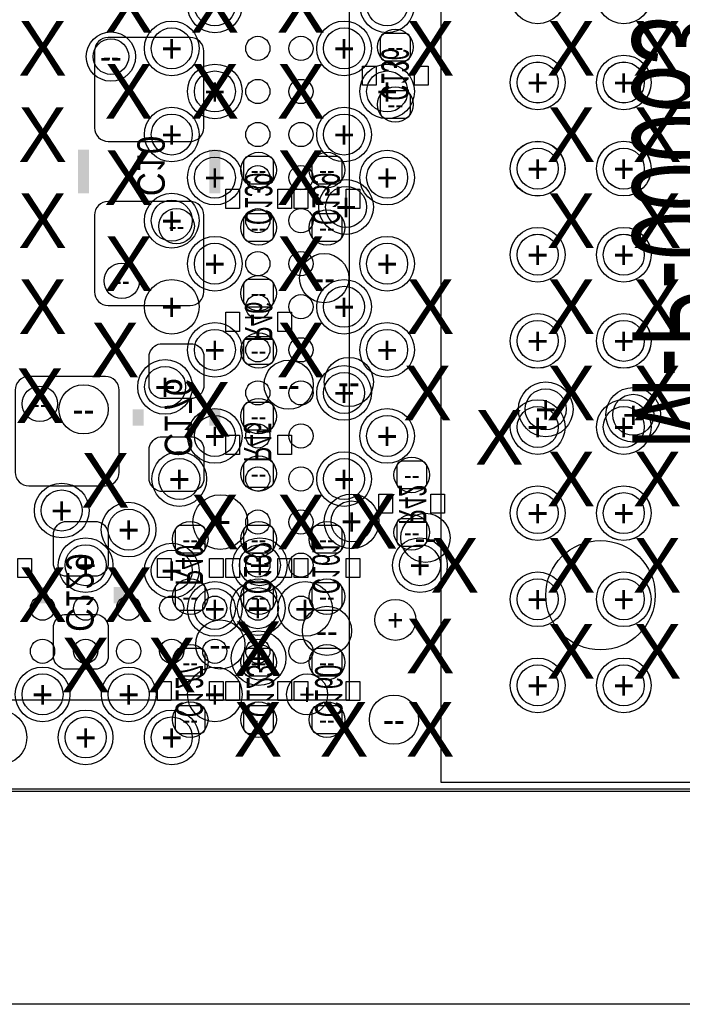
# Model space of a CAD drawing. Extents: x -22 to 398, y -34 to 263.
# Tile 5 of 48: x 21.22 to 27.37, y 10 to 19.15. Entities that reach past the tile are written whole.
import ezdxf
from ezdxf.enums import TextEntityAlignment as Align

# ---------------------------------------------------------------- set-up
doc = ezdxf.new("R2010")
doc.units = 0
for name, color, linetype in [('ASSY_BOT', 211, 'CONTINUOUS'), ('BOT', 153, 'CONTINUOUS'), ('DRILL', 254, 'CONTINUOUS'), ('OUTLINE', 5, 'CONTINUOUS'), ('SILK_BOT', 120, 'CONTINUOUS'), ('SILK_TOP', 211, 'CONTINUOUS'), ('TOP', 5, 'CONTINUOUS')]:
    doc.layers.add(name, color=color, linetype=linetype)

# ---------------------------------------------------------------- blocks, each defined once
blk = doc.blocks.new('FIGURE_CIRCLE')
blk.add_circle((0, 0), 0.5)

msp = doc.modelspace()

# ---------------------------------------------------------------- linework, layer by layer
at = {"layer": 'BOT'}
for points in [[(22.803104, 18.98142), (22.041104, 18.98142, 0.414214), (21.914104, 18.85442), (21.914104, 18.14322, 0.414214), (22.041104, 18.01622), (22.803104, 18.01622, 0.414214), (22.930104, 18.14322), (22.930104, 18.85442, 0.414214)], [(24.797004, 18.76552, 0.414214), (24.847804, 18.81632), (24.847804, 18.96872, 0.414214), (24.797004, 19.01952), (24.619204, 19.01952, 0.414214), (24.568404, 18.96872), (24.568404, 18.81632, 0.414214), (24.619204, 18.76552)], [(24.619204, 18.48612, 0.414214), (24.568404, 18.43532), (24.568404, 18.28292, 0.414214), (24.619204, 18.23212), (24.797004, 18.23212, 0.414214), (24.847804, 18.28292), (24.847804, 18.43532, 0.414214), (24.797004, 18.48612)], [(23.349204, 17.87652, 0.414214), (23.298404, 17.82572), (23.298404, 17.67332, 0.414214), (23.349204, 17.62252), (23.527004, 17.62252, 0.414214), (23.577804, 17.67332), (23.577804, 17.82572, 0.414214), (23.527004, 17.87652)], [(24.162004, 17.62252, 0.414214), (24.212804, 17.67332), (24.212804, 17.82572, 0.414214), (24.162004, 17.87652), (23.984204, 17.87652, 0.414214), (23.933404, 17.82572), (23.933404, 17.67332, 0.414214), (23.984204, 17.62252)], [(22.803104, 17.45742), (22.041104, 17.45742, 0.414214), (21.914104, 17.33042), (21.914104, 16.61922, 0.414214), (22.041104, 16.49222), (22.803104, 16.49222, 0.414214), (22.930104, 16.61922), (22.930104, 17.33042, 0.414214)], [(23.349204, 17.34312, 0.414214), (23.298404, 17.29232), (23.298404, 17.13992, 0.414214), (23.349204, 17.08912), (23.527004, 17.08912, 0.414214), (23.577804, 17.13992), (23.577804, 17.29232, 0.414214), (23.527004, 17.34312)], [(23.984204, 17.34312, 0.414214), (23.933404, 17.29232), (23.933404, 17.13992, 0.414214), (23.984204, 17.08912), (24.162004, 17.08912, 0.414214), (24.212804, 17.13992), (24.212804, 17.29232, 0.414214), (24.162004, 17.34312)], [(23.527004, 16.47952, 0.414214), (23.577804, 16.53032), (23.577804, 16.68272, 0.414214), (23.527004, 16.73352), (23.349204, 16.73352, 0.414214), (23.298404, 16.68272), (23.298404, 16.53032, 0.414214), (23.349204, 16.47952)], [(23.349204, 16.20012, 0.414214), (23.298404, 16.14932), (23.298404, 15.99692, 0.414214), (23.349204, 15.94612), (23.527004, 15.94612, 0.414214), (23.577804, 15.99692), (23.577804, 16.14932, 0.414214), (23.527004, 16.20012)], [(22.422104, 15.73022), (22.422104, 16.03502, -0.294587), (22.523704, 16.13662), (22.828504, 16.13662, -0.294587), (22.930104, 16.03502), (22.930104, 15.73022, -0.294587), (22.828504, 15.62862), (22.523704, 15.62862, -0.294587)], [(22.142704, 14.94282), (22.142704, 15.70482, 0.414214), (22.015704, 15.83182), (21.304504, 15.83182, 0.414214), (21.177504, 15.70482), (21.177504, 14.94282, 0.414214), (21.304504, 14.81582), (22.015704, 14.81582, 0.414214)], [(23.527004, 15.33652, 0.414214), (23.577804, 15.38732), (23.577804, 15.53972, 0.414214), (23.527004, 15.59052), (23.349204, 15.59052, 0.414214), (23.298404, 15.53972), (23.298404, 15.38732, 0.414214), (23.349204, 15.33652)], [(22.422104, 14.86662), (22.422104, 15.17142, -0.294587), (22.523704, 15.27302), (22.828504, 15.27302, -0.294587), (22.930104, 15.17142), (22.930104, 14.86662, -0.294587), (22.828504, 14.76502), (22.523704, 14.76502, -0.294587)], [(23.527004, 14.80312, 0.414214), (23.577804, 14.85392), (23.577804, 15.00632, 0.414214), (23.527004, 15.05712), (23.349204, 15.05712, 0.414214), (23.298404, 15.00632), (23.298404, 14.85392, 0.414214), (23.349204, 14.80312)], [(24.771604, 15.04442, 0.414214), (24.720804, 14.99362), (24.720804, 14.84122, 0.414214), (24.771604, 14.79042), (24.949404, 14.79042, 0.414214), (25.000204, 14.84122), (25.000204, 14.99362, 0.414214), (24.949404, 15.04442)], [(22.041104, 14.38402), (22.041104, 14.07922, -0.294587), (21.939504, 13.97762), (21.634704, 13.97762, -0.294587), (21.533104, 14.07922), (21.533104, 14.38402, -0.294587), (21.634704, 14.48562), (21.939504, 14.48562, -0.294587)], [(24.771604, 14.51102, 0.414214), (24.720804, 14.46022), (24.720804, 14.30782, 0.414214), (24.771604, 14.25702), (24.949404, 14.25702, 0.414214), (25.000204, 14.30782), (25.000204, 14.46022, 0.414214), (24.949404, 14.51102)], [(22.892004, 14.19352, 0.414214), (22.942804, 14.24432), (22.942804, 14.39672, 0.414214), (22.892004, 14.44752), (22.714204, 14.44752, 0.414214), (22.663404, 14.39672), (22.663404, 14.24432, 0.414214), (22.714204, 14.19352)], [(23.527004, 14.19352, 0.414214), (23.577804, 14.24432), (23.577804, 14.39672, 0.414214), (23.527004, 14.44752), (23.349204, 14.44752, 0.414214), (23.298404, 14.39672), (23.298404, 14.24432, 0.414214), (23.349204, 14.19352)], [(24.162004, 14.19352, 0.414214), (24.212804, 14.24432), (24.212804, 14.39672, 0.414214), (24.162004, 14.44752), (23.984204, 14.44752, 0.414214), (23.933404, 14.39672), (23.933404, 14.24432, 0.414214), (23.984204, 14.19352)], [(22.892004, 13.66012, 0.414214), (22.942804, 13.71092), (22.942804, 13.86332, 0.414214), (22.892004, 13.91412), (22.714204, 13.91412, 0.414214), (22.663404, 13.86332), (22.663404, 13.71092, 0.414214), (22.714204, 13.66012)], [(23.349204, 13.91412, 0.414214), (23.298404, 13.86332), (23.298404, 13.71092, 0.414214), (23.349204, 13.66012), (23.527004, 13.66012, 0.414214), (23.577804, 13.71092), (23.577804, 13.86332, 0.414214), (23.527004, 13.91412)], [(23.984204, 13.91412, 0.414214), (23.933404, 13.86332), (23.933404, 13.71092, 0.414214), (23.984204, 13.66012), (24.162004, 13.66012, 0.414214), (24.212804, 13.71092), (24.212804, 13.86332, 0.414214), (24.162004, 13.91412)], [(22.041104, 13.52042), (22.041104, 13.21562, -0.294587), (21.939504, 13.11402), (21.634704, 13.11402, -0.294587), (21.533104, 13.21562), (21.533104, 13.52042, -0.294587), (21.634704, 13.62202), (21.939504, 13.62202, -0.294587)], [(22.892004, 13.05052, 0.414214), (22.942804, 13.10132), (22.942804, 13.25372, 0.414214), (22.892004, 13.30452), (22.714204, 13.30452, 0.414214), (22.663404, 13.25372), (22.663404, 13.10132, 0.414214), (22.714204, 13.05052)], [(23.527004, 13.05052, 0.414214), (23.577804, 13.10132), (23.577804, 13.25372, 0.414214), (23.527004, 13.30452), (23.349204, 13.30452, 0.414214), (23.298404, 13.25372), (23.298404, 13.10132, 0.414214), (23.349204, 13.05052)], [(24.162004, 13.05052, 0.414214), (24.212804, 13.10132), (24.212804, 13.25372, 0.414214), (24.162004, 13.30452), (23.984204, 13.30452, 0.414214), (23.933404, 13.25372), (23.933404, 13.10132, 0.414214), (23.984204, 13.05052)], [(22.714204, 12.77112, 0.414214), (22.663404, 12.72032), (22.663404, 12.56792, 0.414214), (22.714204, 12.51712), (22.892004, 12.51712, 0.414214), (22.942804, 12.56792), (22.942804, 12.72032, 0.414214), (22.892004, 12.77112)], [(23.349204, 12.77112, 0.414214), (23.298404, 12.72032), (23.298404, 12.56792, 0.414214), (23.349204, 12.51712), (23.527004, 12.51712, 0.414214), (23.577804, 12.56792), (23.577804, 12.72032, 0.414214), (23.527004, 12.77112)], [(23.984204, 12.77112, 0.414214), (23.933404, 12.72032), (23.933404, 12.56792, 0.414214), (23.984204, 12.51712), (24.162004, 12.51712, 0.414214), (24.212804, 12.56792), (24.212804, 12.72032, 0.414214), (24.162004, 12.77112)]]:
    msp.add_lwpolyline(points, format="xyb", close=True, dxfattribs=at)
msp.add_circle((26.613104, 13.79982), 0.508, dxfattribs=at)
at = {"layer": 'DRILL'}
msp.add_lwpolyline([(12.022328, 11.98118), (57.021476, 11.98118), (57.021476, 55.479188), (55.517542, 56.983122), (12.022328, 56.983122)], close=True, dxfattribs=at)
msp.add_lwpolyline([(29.953458, 9.99998), (12.050014, 9.99998)], dxfattribs=at)
at = {"layer": 'OUTLINE'}
msp.add_lwpolyline([(11.999976, 56.950102, -0.413204), (12.050014, 56.999886), (55.479442, 56.999886, -0.198304), (55.514748, 56.985408), (56.985408, 55.514494, -0.198861), (57.00014, 55.479188), (57.00014, 12.050014, -0.414338), (56.950102, 11.999976), (12.050014, 11.999976, -0.414338), (11.999976, 12.050014)], format="xyb", close=True, dxfattribs=at)
at = {"layer": 'SILK_BOT'}
for points in [[(24.530304, 18.53692), (24.403304, 18.53692), (24.403304, 18.71472), (24.530304, 18.71472)], [(25.012904, 18.53692), (24.885904, 18.53692), (24.885904, 18.71472), (25.012904, 18.71472)], [(23.133304, 17.57172), (23.260304, 17.57172), (23.260304, 17.39392), (23.133304, 17.39392)], [(23.615904, 17.57172), (23.742904, 17.57172), (23.742904, 17.39392), (23.615904, 17.39392)], [(23.768304, 17.57172), (23.895304, 17.57172), (23.895304, 17.39392), (23.768304, 17.39392)], [(24.250904, 17.57172), (24.377904, 17.57172), (24.377904, 17.39392), (24.250904, 17.39392)], [(23.133304, 16.42872), (23.260304, 16.42872), (23.260304, 16.25092), (23.133304, 16.25092)], [(23.615904, 16.42872), (23.742904, 16.42872), (23.742904, 16.25092), (23.615904, 16.25092)], [(23.260304, 15.10792), (23.133304, 15.10792), (23.133304, 15.28572), (23.260304, 15.28572)], [(23.742904, 15.10792), (23.615904, 15.10792), (23.615904, 15.28572), (23.742904, 15.28572)], [(24.555704, 14.73962), (24.682704, 14.73962), (24.682704, 14.56182), (24.555704, 14.56182)], [(25.038304, 14.73962), (25.165304, 14.73962), (25.165304, 14.56182), (25.038304, 14.56182)], [(21.202904, 14.14272), (21.329904, 14.14272), (21.329904, 13.96492), (21.202904, 13.96492)], [(22.625304, 13.96492), (22.498304, 13.96492), (22.498304, 14.14272), (22.625304, 14.14272)], [(23.107904, 13.96492), (22.980904, 13.96492), (22.980904, 14.14272), (23.107904, 14.14272)], [(23.260304, 13.96492), (23.133304, 13.96492), (23.133304, 14.14272), (23.260304, 14.14272)], [(23.742904, 13.96492), (23.615904, 13.96492), (23.615904, 14.14272), (23.742904, 14.14272)], [(23.895304, 13.96492), (23.768304, 13.96492), (23.768304, 14.14272), (23.895304, 14.14272)], [(24.377904, 13.96492), (24.250904, 13.96492), (24.250904, 14.14272), (24.377904, 14.14272)], [(22.498304, 12.99972), (22.625304, 12.99972), (22.625304, 12.82192), (22.498304, 12.82192)], [(22.980904, 12.99972), (23.107904, 12.99972), (23.107904, 12.82192), (22.980904, 12.82192)], [(23.133304, 12.99972), (23.260304, 12.99972), (23.260304, 12.82192), (23.133304, 12.82192)], [(23.615904, 12.99972), (23.742904, 12.99972), (23.742904, 12.82192), (23.615904, 12.82192)], [(23.768304, 12.99972), (23.895304, 12.99972), (23.895304, 12.82192), (23.768304, 12.82192)], [(24.250904, 12.99972), (24.377904, 12.99972), (24.377904, 12.82192), (24.250904, 12.82192)]]:
    msp.add_lwpolyline(points, close=True, dxfattribs=at)
at = {"layer": 'SILK_BOT', "const_width": 0.1016}
for points in [[(21.812504, 17.53362), (21.812504, 17.94002)], [(23.031704, 17.53362), (23.031704, 17.94002)], [(22.320504, 15.37462), (22.320504, 15.52702)], [(23.031704, 15.37462), (23.031704, 15.52702)], [(21.431504, 13.87602), (21.431504, 13.72362)], [(22.142704, 13.87602), (22.142704, 13.72362)]]:
    msp.add_lwpolyline(points, dxfattribs=at)
at = {"layer": 'SILK_TOP'}
for points in [[(25.129998, 33.062926), (25.129998, 12.062714), (46.13021, 12.062714), (46.13021, 33.062926), (25.129998, 33.062926)], [(12.181078, 12.829794), (24.28113, 12.829794), (24.28113, 24.929846), (12.181078, 24.929846), (12.181078, 12.829794)]]:
    msp.add_lwpolyline(points, dxfattribs=at)
at = {"layer": 'TOP'}
for centre, radius in [((23.430992, 18.87982), 0.112522), ((23.831042, 18.87982), 0.112522), ((26.030174, 18.562828), 0.1905), ((26.83002, 18.562828), 0.1905), ((23.430992, 18.47977), 0.112522), ((23.831042, 18.47977), 0.112522), ((23.430992, 18.07972), 0.112522), ((23.831042, 18.07972), 0.112522), ((26.030174, 17.762728), 0.1905), ((26.83002, 17.762728), 0.1905), ((23.430992, 17.679924), 0.112522), ((23.831042, 17.679924), 0.112522), ((23.430992, 17.279874), 0.112522), ((23.831042, 17.279874), 0.112522), ((26.030174, 16.962882), 0.1905), ((26.83002, 16.962882), 0.1905), ((23.430992, 16.879824), 0.112522), ((23.831042, 16.879824), 0.112522), ((23.430992, 16.479774), 0.112522), ((23.831042, 16.479774), 0.112522), ((26.030174, 16.162782), 0.1905), ((26.83002, 16.162782), 0.1905), ((23.430992, 16.079724), 0.112522), ((23.831042, 16.079724), 0.112522), ((23.430992, 15.679928), 0.112522), ((23.831042, 15.679928), 0.112522), ((26.030174, 15.362936), 0.1905), ((26.83002, 15.362936), 0.1905), ((23.430992, 15.279878), 0.112522), ((23.831042, 15.279878), 0.112522), ((23.430992, 14.879828), 0.112522), ((23.831042, 14.879828), 0.112522), ((26.030174, 14.562836), 0.1905), ((26.83002, 14.562836), 0.1905), ((23.430992, 14.479778), 0.112522), ((23.831042, 14.479778), 0.112522), ((23.430992, 14.079728), 0.112522), ((23.831042, 14.079728), 0.112522), ((26.030174, 13.762736), 0.1905), ((26.83002, 13.762736), 0.1905), ((21.430996, 13.679932), 0.112522), ((21.831046, 13.679932), 0.112522), ((22.231096, 13.679932), 0.112522), ((22.631146, 13.679932), 0.112522), ((23.031196, 13.679932), 0.112522), ((23.430992, 13.679932), 0.112522), ((23.831042, 13.679932), 0.112522), ((21.430996, 13.279882), 0.112522), ((21.831046, 13.279882), 0.112522), ((22.231096, 13.279882), 0.112522), ((22.631146, 13.279882), 0.112522), ((23.031196, 13.279882), 0.112522), ((23.430992, 13.279882), 0.112522), ((23.831042, 13.279882), 0.112522), ((26.030174, 12.96289), 0.1905), ((26.83002, 12.96289), 0.1905)]:
    msp.add_circle(centre, radius, dxfattribs=at)

# ---------------------------------------------------------------- block references
at = {"layer": 'DRILL'}
for p, xscale, yscale in [((26.030174, 19.363436), 0.508, 0.508), ((26.030174, 19.362674), 0.508, 0.508), ((26.83002, 19.362674), 0.508, 0.508), ((26.830274, 19.363436), 0.508, 0.508), ((23.031704, 19.27987), 0.508, 0.508), ((24.631904, 19.27987), 0.508, 0.508), ((23.031704, 19.27987), 0.381, 0.381), ((24.631904, 19.27987), 0.381, 0.381), ((22.631654, 18.87982), 0.508, 0.508), ((24.231854, 18.87982), 0.508, 0.508), ((22.066504, 18.80362), 0.4572, 0.4572), ((22.631654, 18.87982), 0.381, 0.381), ((24.231854, 18.87982), 0.381, 0.381), ((24.708104, 18.89252), 0.3302, 0.3302), ((22.066504, 18.80362), 0.3302, 0.3302), ((26.030174, 18.563336), 0.508, 0.508), ((26.030174, 18.562828), 0.508, 0.508), ((26.030174, 18.563336), 0.381, 0.381), ((26.83002, 18.562828), 0.508, 0.508), ((26.830274, 18.563336), 0.508, 0.508), ((26.830274, 18.563336), 0.381, 0.381), ((23.031704, 18.47977), 0.508, 0.508), ((23.031704, 18.47977), 0.381, 0.381), ((24.631904, 18.47977), 0.508, 0.508), ((24.631904, 18.47977), 0.381, 0.381), ((24.708104, 18.35912), 0.3302, 0.3302), ((22.631654, 18.07972), 0.508, 0.508), ((24.231854, 18.07972), 0.508, 0.508), ((22.631654, 18.07972), 0.381, 0.381), ((24.231854, 18.07972), 0.381, 0.381), ((23.031704, 17.67967), 0.508, 0.508), ((24.631904, 17.67967), 0.508, 0.508), ((26.029666, 17.762474), 0.508, 0.508), ((26.030174, 17.763236), 0.508, 0.508), ((26.030174, 17.763236), 0.381, 0.381), ((26.83002, 17.762728), 0.508, 0.508), ((26.830274, 17.763236), 0.508, 0.508), ((26.830274, 17.763236), 0.381, 0.381), ((23.031704, 17.67967), 0.381, 0.381), ((23.438104, 17.74952), 0.3302, 0.3302), ((24.073104, 17.74952), 0.3302, 0.3302), ((24.631904, 17.67967), 0.381, 0.381), ((24.250904, 17.40662), 0.508, 0.508), ((24.250904, 17.40662), 0.381, 0.381), ((22.631654, 17.27962), 0.508, 0.508), ((22.631654, 17.27962), 0.381, 0.381), ((22.676104, 17.22882), 0.3302, 0.3302), ((23.438104, 17.21612), 0.3302, 0.3302), ((24.073104, 17.21612), 0.3302, 0.3302), ((26.030174, 16.963136), 0.508, 0.508), ((26.030174, 16.962882), 0.508, 0.508), ((26.83002, 16.962882), 0.508, 0.508), ((26.830274, 16.963136), 0.508, 0.508), ((23.031704, 16.87957), 0.508, 0.508), ((24.631904, 16.87957), 0.508, 0.508), ((26.030174, 16.963136), 0.381, 0.381), ((26.830274, 16.963136), 0.381, 0.381), ((23.031704, 16.87957), 0.381, 0.381), ((24.631904, 16.87957), 0.381, 0.381), ((24.047704, 16.74622), 0.4572, 0.4572), ((22.168104, 16.72082), 0.3302, 0.3302), ((23.438104, 16.60652), 0.3302, 0.3302), ((22.631654, 16.47952), 0.508, 0.508), ((24.231854, 16.47952), 0.508, 0.508), ((24.231854, 16.47952), 0.381, 0.381), ((26.030174, 16.163036), 0.508, 0.508), ((26.030174, 16.162528), 0.508, 0.508), ((26.83002, 16.162528), 0.508, 0.508), ((26.830274, 16.163036), 0.508, 0.508), ((23.031704, 16.07947), 0.508, 0.508), ((24.631904, 16.07947), 0.508, 0.508), ((26.030174, 16.163036), 0.381, 0.381), ((26.830274, 16.163036), 0.381, 0.381), ((23.031704, 16.07947), 0.381, 0.381), ((23.438104, 16.07312), 0.3302, 0.3302), ((24.631904, 16.07947), 0.381, 0.381), ((24.276304, 15.78102), 0.4572, 0.4572), ((22.569678, 15.734792), 0.508, 0.508), ((22.569678, 15.734792), 0.381, 0.381), ((23.717504, 15.75562), 0.4572, 0.4572), ((24.231854, 15.67942), 0.508, 0.508), ((24.231854, 15.67942), 0.381, 0.381), ((21.406104, 15.57782), 0.3302, 0.3302), ((21.812504, 15.52702), 0.4572, 0.4572), ((26.105104, 15.52702), 0.508, 0.508), ((26.105104, 15.52702), 0.381, 0.381), ((26.917904, 15.47622), 0.508, 0.508), ((26.917904, 15.47622), 0.381, 0.381), ((23.438104, 15.46352), 0.3302, 0.3302), ((26.030174, 15.362682), 0.508, 0.508), ((26.83002, 15.362682), 0.508, 0.508), ((23.031704, 15.27937), 0.508, 0.508), ((23.031704, 15.27937), 0.381, 0.381), ((24.631904, 15.27937), 0.508, 0.508), ((24.631904, 15.27937), 0.381, 0.381), ((22.701504, 14.879828), 0.508, 0.508), ((23.438104, 14.93012), 0.3302, 0.3302), ((24.231854, 14.87932), 0.508, 0.508), ((22.701504, 14.879828), 0.381, 0.381), ((24.231854, 14.87932), 0.381, 0.381), ((24.860504, 14.91742), 0.3302, 0.3302), ((21.609304, 14.58722), 0.508, 0.508), ((21.609304, 14.58722), 0.381, 0.381), ((23.082504, 14.479778), 0.508, 0.508), ((24.301704, 14.48562), 0.508, 0.508), ((26.030174, 14.562836), 0.508, 0.508), ((26.030174, 14.562582), 0.508, 0.508), ((26.030174, 14.562836), 0.381, 0.381), ((26.83002, 14.562582), 0.508, 0.508), ((26.830274, 14.562836), 0.508, 0.508), ((26.830274, 14.562836), 0.381, 0.381), ((22.231096, 14.40942), 0.508, 0.508), ((24.301704, 14.48562), 0.381, 0.381), ((22.231096, 14.40942), 0.381, 0.381), ((24.860504, 14.38402), 0.3302, 0.3302), ((24.987504, 14.33322), 0.4572, 0.4572), ((22.803104, 14.32052), 0.3302, 0.3302), ((23.438104, 14.32052), 0.3302, 0.3302), ((24.073104, 14.32052), 0.3302, 0.3302), ((21.831554, 14.07922), 0.508, 0.508), ((21.831554, 14.07922), 0.381, 0.381), ((22.631146, 14.02842), 0.508, 0.508), ((23.449788, 14.07922), 0.508, 0.508), ((23.449788, 14.07922), 0.381, 0.381), ((24.936704, 14.07922), 0.508, 0.508), ((24.936704, 14.07922), 0.381, 0.381), ((22.631146, 14.02842), 0.381, 0.381), ((26.030174, 13.762736), 0.508, 0.508), ((26.83002, 13.762736), 0.508, 0.508), ((26.830274, 13.762736), 0.508, 0.508), ((22.803104, 13.78712), 0.3302, 0.3302), ((23.031704, 13.67282), 0.508, 0.508), ((23.430992, 13.679932), 0.508, 0.508), ((23.438104, 13.78712), 0.3302, 0.3302), ((23.869904, 13.67282), 0.508, 0.508), ((24.073104, 13.78712), 0.3302, 0.3302), ((26.030174, 13.762736), 0.381, 0.381), ((26.830274, 13.762736), 0.381, 0.381), ((23.031704, 13.67282), 0.381, 0.381), ((23.430992, 13.679932), 0.381, 0.381), ((24.708104, 13.57122), 0.381, 0.381), ((24.073104, 13.46962), 0.4572, 0.4572), ((23.082504, 13.34262), 0.4572, 0.4572), ((23.438104, 13.21562), 0.508, 0.508), ((22.803104, 13.17752), 0.3302, 0.3302), ((23.438104, 13.17752), 0.3302, 0.3302), ((24.073104, 13.17752), 0.3302, 0.3302), ((26.030174, 12.96289), 0.508, 0.508), ((26.030174, 12.962636), 0.508, 0.508), ((26.83002, 12.96289), 0.508, 0.508), ((26.830274, 12.962636), 0.508, 0.508), ((21.431504, 12.87907), 0.508, 0.508), ((22.231604, 12.87907), 0.508, 0.508), ((23.031704, 12.87907), 0.508, 0.508), ((26.030174, 12.962636), 0.381, 0.381), ((26.830274, 12.962636), 0.381, 0.381), ((21.431504, 12.87907), 0.381, 0.381), ((22.231604, 12.87907), 0.381, 0.381), ((23.888954, 12.87907), 0.381, 0.381), ((22.803104, 12.64412), 0.3302, 0.3302), ((23.438104, 12.64412), 0.3302, 0.3302), ((24.073104, 12.64412), 0.3302, 0.3302), ((24.695404, 12.64412), 0.4572, 0.4572), ((21.031454, 12.47902), 0.508, 0.508), ((21.831554, 12.47902), 0.508, 0.508), ((22.631654, 12.47902), 0.508, 0.508), ((21.831554, 12.47902), 0.381, 0.381), ((22.631654, 12.47902), 0.381, 0.381)]:
    msp.add_blockref('FIGURE_CIRCLE', p, dxfattribs=dict(at, xscale=xscale, yscale=yscale))

# ---------------------------------------------------------------- texts
at = {"layer": 'ASSY_BOT', "text_generation_flag": 2}
for s, width, p in [('C136', 0.6, (24.579072, 18.63852)), ('C10', 0.9, (22.311868, 17.78762)), ('C139', 0.6, (23.311104, 17.48282)), ('C159', 0.6, (23.937468, 17.48282)), ('R46', 0.6, (23.311104, 16.33982)), ('C176', 0.9, (22.565868, 15.45082)), ('R45', 0.6, (23.302468, 15.22222)), ('R42', 0.6, (24.742648, 14.641576)), ('C132', 0.6, (23.302722, 14.05382)), ('C161', 0.6, (23.937722, 14.05382)), ('R40', 0.6, (22.667722, 14.07922)), ('C129', 0.9, (21.651468, 13.82522)), ('C127', 0.6, (22.667722, 12.91082)), ('C123', 0.6, (23.328122, 12.91082)), ('C160', 0.6, (23.963122, 12.91082))]:
    msp.add_text(s, height=0.254, rotation=270, dxfattribs=dict(at, width=width)).set_placement(p, align=Align.CENTER)
at = {"layer": 'DRILL'}
for s, height, p in [('X', 0.508, (22.231604, 19.27987)), ('X', 0.508, (23.031704, 19.27987)), ('X', 0.508, (23.831804, 19.27987)), ('X', 0.508, (21.431504, 18.87982)), ('X', 0.508, (25.031954, 18.87982)), ('X', 0.508, (26.340054, 18.87982)), ('X', 0.508, (27.140154, 18.87982)), ('+', 0.254, (22.631654, 18.87982)), ('+', 0.1905, (22.631654, 18.87982)), ('+', 0.254, (24.231854, 18.87982)), ('+', 0.1905, (24.231854, 18.87982)), ('--', 0.1651, (24.708104, 18.89252)), ('--', 0.2286, (22.066504, 18.80362)), ('--', 0.1651, (22.066504, 18.80362)), ('X', 0.508, (22.231604, 18.47977)), ('X', 0.508, (23.031704, 18.47977)), ('X', 0.508, (23.831804, 18.47977)), ('+', 0.254, (23.031704, 18.47977)), ('+', 0.254, (24.631904, 18.47977)), ('+', 0.254, (26.030174, 18.563336)), ('+', 0.254, (26.030174, 18.562828)), ('+', 0.1905, (26.030174, 18.563336)), ('+', 0.254, (26.83002, 18.562828)), ('+', 0.254, (26.830274, 18.563336)), ('+', 0.1905, (26.830274, 18.563336)), ('+', 0.1905, (23.031704, 18.47977)), ('+', 0.1905, (24.631904, 18.47977)), ('X', 0.508, (21.431504, 18.07972)), ('--', 0.1651, (24.708104, 18.35912)), ('X', 0.508, (26.340054, 18.07972)), ('X', 0.508, (27.140154, 18.07972)), ('+', 0.254, (22.631654, 18.07972)), ('+', 0.1905, (22.631654, 18.07972)), ('+', 0.254, (24.231854, 18.07972)), ('+', 0.1905, (24.231854, 18.07972)), ('X', 0.508, (22.231604, 17.67967)), ('X', 0.508, (23.831804, 17.67967)), ('+', 0.254, (26.029666, 17.762474)), ('+', 0.254, (26.030174, 17.763236)), ('+', 0.254, (26.83002, 17.762728)), ('+', 0.254, (26.830274, 17.763236)), ('+', 0.254, (23.031704, 17.67967)), ('+', 0.1905, (23.031704, 17.67967)), ('+', 0.254, (24.631904, 17.67967)), ('+', 0.1905, (24.631904, 17.67967)), ('+', 0.1905, (26.030174, 17.763236)), ('+', 0.1905, (26.830274, 17.763236)), ('--', 0.1651, (23.438104, 17.74952)), ('--', 0.1651, (24.073104, 17.74952)), ('X', 0.508, (21.431504, 17.27962)), ('+', 0.254, (24.250904, 17.40662)), ('+', 0.1905, (24.250904, 17.40662)), ('X', 0.508, (26.340054, 17.27962)), ('X', 0.508, (27.140154, 17.27962)), ('+', 0.254, (22.631654, 17.27962)), ('+', 0.1905, (22.631654, 17.27962)), ('--', 0.1651, (22.676104, 17.22882)), ('--', 0.1651, (23.438104, 17.21612)), ('--', 0.1651, (24.073104, 17.21612)), ('X', 0.508, (22.231604, 16.87957)), ('X', 0.508, (23.831804, 16.87957)), ('+', 0.254, (26.030174, 16.963136)), ('+', 0.254, (26.030174, 16.962882)), ('+', 0.1905, (26.030174, 16.963136)), ('+', 0.254, (26.83002, 16.962882)), ('+', 0.254, (26.830274, 16.963136)), ('+', 0.1905, (26.830274, 16.963136)), ('+', 0.254, (23.031704, 16.87957)), ('+', 0.1905, (23.031704, 16.87957)), ('+', 0.254, (24.631904, 16.87957)), ('+', 0.1905, (24.631904, 16.87957)), ('X', 0.508, (21.431504, 16.47952)), ('--', 0.1651, (22.168104, 16.72082)), ('--', 0.2286, (24.047704, 16.74622)), ('X', 0.508, (25.031954, 16.47952)), ('X', 0.508, (26.340054, 16.47952)), ('X', 0.508, (27.140154, 16.47952)), ('+', 0.254, (22.631654, 16.47952)), ('--', 0.1651, (23.438104, 16.60652)), ('+', 0.254, (24.231854, 16.47952)), ('+', 0.1905, (24.231854, 16.47952)), ('X', 0.508, (22.104604, 16.07947)), ('X', 0.508, (23.831804, 16.07947)), ('+', 0.254, (26.030174, 16.163036)), ('+', 0.254, (26.030174, 16.162528)), ('+', 0.1905, (26.030174, 16.163036)), ('+', 0.254, (26.83002, 16.162528)), ('+', 0.254, (26.830274, 16.163036)), ('+', 0.1905, (26.830274, 16.163036)), ('+', 0.254, (23.031704, 16.07947)), ('+', 0.1905, (23.031704, 16.07947)), ('+', 0.254, (24.631904, 16.07947)), ('+', 0.1905, (24.631904, 16.07947)), ('--', 0.1651, (23.438104, 16.07312)), ('X', 0.508, (25.006554, 15.67942)), ('X', 0.508, (26.340054, 15.67942)), ('X', 0.508, (27.140154, 15.67942)), ('X', 0.508, (21.406104, 15.65402)), ('+', 0.254, (22.569678, 15.734792)), ('+', 0.1905, (22.569678, 15.734792)), ('X', 0.508, (22.955504, 15.52702)), ('--', 0.2286, (23.717504, 15.75562)), ('+', 0.254, (24.231854, 15.67942)), ('+', 0.1905, (24.231854, 15.67942)), ('--', 0.2286, (24.276304, 15.78102)), ('--', 0.1651, (21.406104, 15.57782)), ('+', 0.254, (26.105104, 15.52702)), ('+', 0.1905, (26.105104, 15.52702)), ('+', 0.254, (26.917904, 15.47622)), ('--', 0.2286, (21.812504, 15.52702)), ('X', 0.508, (25.673558, 15.26667)), ('+', 0.1905, (26.917904, 15.47622)), ('+', 0.254, (23.031704, 15.27937)), ('--', 0.1651, (23.438104, 15.46352)), ('+', 0.254, (24.631904, 15.27937)), ('+', 0.254, (26.030174, 15.362682)), ('+', 0.254, (26.83002, 15.362682)), ('+', 0.1905, (23.031704, 15.27937)), ('+', 0.1905, (24.631904, 15.27937)), ('X', 0.508, (22.015704, 14.86662)), ('X', 0.508, (26.340054, 14.87932)), ('X', 0.508, (27.140154, 14.87932)), ('+', 0.254, (22.701504, 14.879828)), ('+', 0.1905, (22.701504, 14.879828)), ('--', 0.1651, (23.438104, 14.93012)), ('+', 0.254, (24.231854, 14.87932)), ('+', 0.1905, (24.231854, 14.87932)), ('--', 0.1651, (24.860504, 14.91742)), ('X', 0.508, (23.031704, 14.47927)), ('X', 0.508, (23.831804, 14.47927)), ('X', 0.508, (24.504904, 14.48562)), ('+', 0.254, (21.609304, 14.58722)), ('+', 0.1905, (21.609304, 14.58722)), ('+', 0.254, (26.030174, 14.562836)), ('+', 0.254, (26.030174, 14.562582)), ('+', 0.254, (26.83002, 14.562582)), ('+', 0.254, (26.830274, 14.562836)), ('+', 0.254, (23.082504, 14.479778)), ('+', 0.254, (24.301704, 14.48562)), ('+', 0.1905, (24.301704, 14.48562)), ('+', 0.1905, (26.030174, 14.562836)), ('+', 0.1905, (26.830274, 14.562836)), ('+', 0.254, (22.231096, 14.40942)), ('+', 0.1905, (22.231096, 14.40942)), ('--', 0.1651, (24.860504, 14.38402)), ('--', 0.1651, (22.803104, 14.32052)), ('--', 0.1651, (23.438104, 14.32052)), ('--', 0.1651, (24.073104, 14.32052)), ('--', 0.2286, (24.987504, 14.33322)), ('X', 0.508, (25.260554, 14.07922)), ('X', 0.508, (26.340054, 14.07922)), ('X', 0.508, (27.140154, 14.07922)), ('+', 0.254, (21.831554, 14.07922)), ('+', 0.1905, (21.831554, 14.07922)), ('+', 0.254, (22.631146, 14.02842)), ('+', 0.1905, (22.631146, 14.02842)), ('+', 0.254, (23.449788, 14.07922)), ('+', 0.1905, (23.449788, 14.07922)), ('+', 0.254, (24.936704, 14.07922)), ('+', 0.1905, (24.936704, 14.07922)), ('X', 0.508, (21.431504, 13.80617)), ('X', 0.508, (22.231604, 13.80617)), ('+', 0.254, (26.030174, 13.762736)), ('+', 0.1905, (26.030174, 13.762736)), ('+', 0.254, (26.83002, 13.762736)), ('+', 0.254, (26.830274, 13.762736)), ('+', 0.1905, (26.830274, 13.762736)), ('--', 0.1651, (22.803104, 13.78712)), ('+', 0.254, (23.031704, 13.67282)), ('+', 0.1905, (23.031704, 13.67282)), ('+', 0.254, (23.430992, 13.679932)), ('+', 0.1905, (23.430992, 13.679932)), ('--', 0.1651, (23.438104, 13.78712)), ('+', 0.254, (23.869904, 13.67282)), ('--', 0.1651, (24.073104, 13.78712)), ('+', 0.1905, (24.708104, 13.57122)), ('X', 0.508, (23.431754, 13.30452)), ('X', 0.508, (25.031954, 13.32992)), ('--', 0.2286, (24.073104, 13.46962)), ('X', 0.508, (26.340054, 13.27912)), ('X', 0.508, (27.140154, 13.27912)), ('X', 0.508, (21.831554, 13.15212)), ('X', 0.508, (22.631654, 13.15212)), ('--', 0.2286, (23.082504, 13.34262)), ('+', 0.254, (23.438104, 13.21562)), ('--', 0.1651, (22.803104, 13.17752)), ('--', 0.1651, (23.438104, 13.17752)), ('--', 0.1651, (24.073104, 13.17752)), ('+', 0.254, (26.030174, 12.96289)), ('+', 0.254, (26.030174, 12.962636)), ('+', 0.1905, (26.030174, 12.962636)), ('+', 0.254, (26.83002, 12.96289)), ('+', 0.254, (26.830274, 12.962636)), ('+', 0.1905, (26.830274, 12.962636)), ('+', 0.254, (21.431504, 12.87907)), ('+', 0.1905, (21.431504, 12.87907)), ('+', 0.254, (22.231604, 12.87907)), ('+', 0.1905, (22.231604, 12.87907)), ('+', 0.254, (23.031704, 12.87907)), ('+', 0.1905, (23.888954, 12.87907)), ('X', 0.508, (23.431754, 12.55522)), ('X', 0.508, (24.231854, 12.55522)), ('X', 0.508, (25.031954, 12.55522)), ('--', 0.1651, (22.803104, 12.64412)), ('--', 0.1651, (23.438104, 12.64412)), ('--', 0.1651, (24.073104, 12.64412)), ('--', 0.2286, (24.695404, 12.64412)), ('+', 0.254, (21.831554, 12.47902)), ('+', 0.1905, (21.831554, 12.47902)), ('+', 0.254, (22.631654, 12.47902)), ('+', 0.1905, (22.631654, 12.47902))]:
    msp.add_text(s, height=height, dxfattribs=at).set_placement(p, align=Align.MIDDLE_CENTER)
at = {"layer": 'SILK_BOT', "text_generation_flag": 2, "width": 0.685714}
msp.add_text('M-P-00063-0002 REV-2.0', height=0.889, rotation=270, dxfattribs=at).set_placement((26.91003, 15.149576))

doc.saveas('drawing.dxf')
